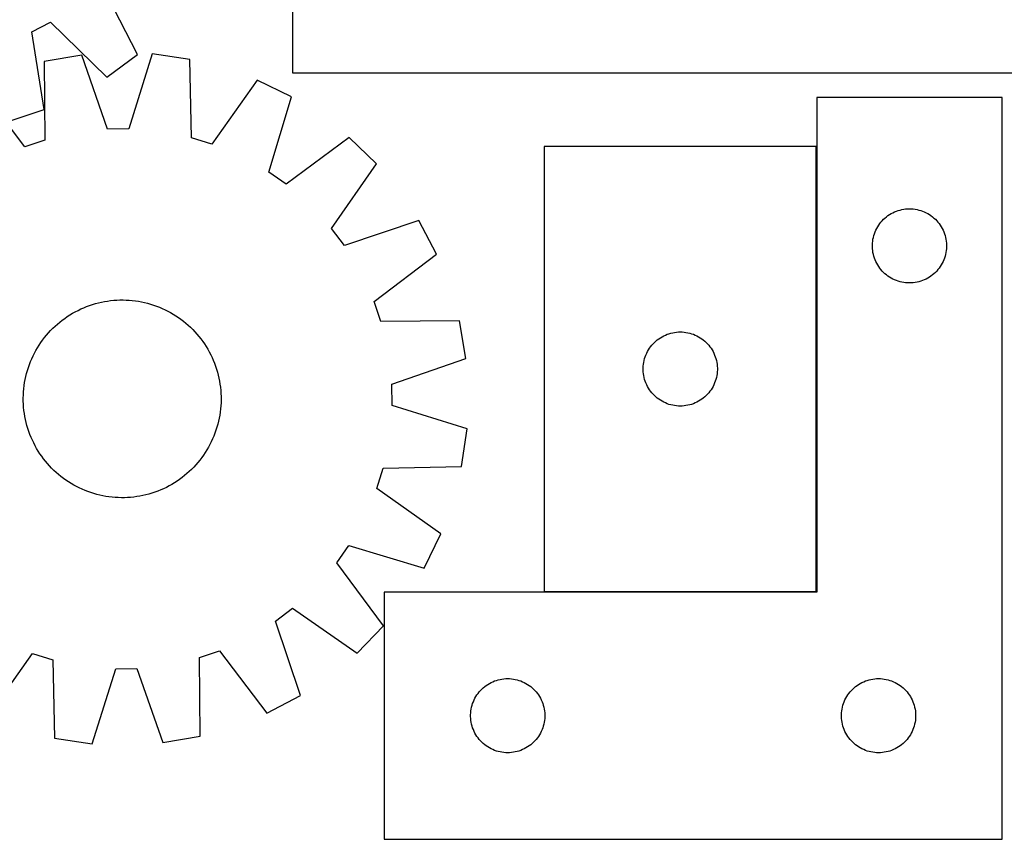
# Model space of a CAD drawing. Header units: millimetres. Extents: x 7 to 1493, y 7 to 2993.
# Tile 11 of 15: x 544 to 942, y 2428 to 2760. Entities that reach past the tile are written whole.
import ezdxf

# ---------------------------------------------------------------- set-up
doc = ezdxf.new("R2010")
doc.units = ezdxf.units.MM
doc.layers.add('COMMON', color=5, linetype='CONTINUOUS', true_color=0x0000ff)
doc.layers.add('CUT', color=7, linetype='CONTINUOUS', true_color=0x000000)

msp = doc.modelspace()

# ---------------------------------------------------------------- linework, layer by layer
at = {"layer": 'COMMON'}
for p, q in [((866.048619, 2528.385164), (866.048619, 2708.385164)), ((755.948618, 2528.285163), (865.948618, 2528.285163))]:
    msp.add_line(p, q, dxfattribs=at)
at = {"layer": 'CUT'}
for p, q in [((654.108164, 2988.135804), (654.108164, 2738.135804)), ((591.398547, 2745.603241), (576.954715, 2773.893707)), ((548.668114, 2754.732939), (556.283101, 2758.673922)), ((556.283101, 2758.673922), (579.008503, 2736.480886)), ((553.66278, 2723.363717), (548.668114, 2754.732939)), ((568.848401, 2745.361281), (553.690003, 2742.724325)), ((579.286544, 2715.360949), (568.848401, 2745.361281)), ((579.008503, 2736.480886), (591.398547, 2745.603241)), ((597.38397, 2745.793823), (587.859903, 2715.490904)), ((612.615327, 2743.617515), (597.38397, 2745.793823)), ((553.690003, 2742.724325), (553.996194, 2710.961438)), ((613.271979, 2711.85994), (612.615327, 2743.617515)), ((654.108164, 2738.135804), (954.108164, 2738.135804)), ((545.882604, 2708.18853), (526.684727, 2733.494978)), ((639.887929, 2735.210911), (621.465886, 2709.334221)), ((653.701294, 2728.434371), (639.887929, 2735.210911)), ((644.512177, 2698.028205), (653.701294, 2728.434371)), ((941.148619, 2728.185163), (866.148619, 2728.185163)), ((866.148619, 2728.185163), (866.148619, 2528.185163)), ((941.148619, 2428.185163), (941.148619, 2728.185163)), ((539.060185, 2718.516576), (553.66278, 2723.363717)), ((587.859903, 2715.490904), (579.286544, 2715.360949)), ((677.041297, 2712.011517), (651.524556, 2693.094047)), ((688.084521, 2701.29808), (677.041297, 2712.011517)), ((553.996194, 2710.961438), (545.882604, 2708.18853)), ((621.465886, 2709.334221), (613.271979, 2711.85994)), ((755.948618, 2708.385164), (755.948618, 2528.385164)), ((865.948618, 2708.385164), (755.948618, 2708.385164)), ((865.948618, 2528.385164), (865.948618, 2708.385164)), ((669.94913, 2675.219692), (688.084521, 2701.29808)), ((651.524556, 2693.094047), (644.512177, 2698.028205)), ((894.339476, 2679.94696), (894.957302, 2680.410588)), ((894.957302, 2680.410588), (895.598176, 2680.841797)), ((895.598176, 2680.841797), (896.260398, 2681.239442)), ((896.260398, 2681.239442), (896.942212, 2681.60247)), ((896.942212, 2681.60247), (897.64181, 2681.929917)), ((897.64181, 2681.929917), (898.357337, 2682.220916)), ((898.357337, 2682.220916), (899.086896, 2682.474694)), ((899.086896, 2682.474694), (899.828552, 2682.690579)), ((899.828552, 2682.690579), (900.580338, 2682.867999)), ((900.580338, 2682.867999), (901.34026, 2683.006482)), ((901.34026, 2683.006482), (902.106304, 2683.105662)), ((902.106304, 2683.105662), (902.876437, 2683.165275)), ((902.876437, 2683.165275), (903.648619, 2683.185163)), ((903.648619, 2683.185163), (904.4208, 2683.165275)), ((904.4208, 2683.165275), (905.190934, 2683.105662)), ((905.190934, 2683.105662), (905.956977, 2683.006482)), ((905.956977, 2683.006482), (906.7169, 2682.867999)), ((906.7169, 2682.867999), (907.468685, 2682.690579)), ((907.468685, 2682.690579), (908.210341, 2682.474694)), ((908.210341, 2682.474694), (908.9399, 2682.220916)), ((908.9399, 2682.220916), (909.655427, 2681.929917)), ((909.655427, 2681.929917), (910.355026, 2681.60247)), ((910.355026, 2681.60247), (911.03684, 2681.239442)), ((911.03684, 2681.239442), (911.699062, 2680.841797)), ((911.699062, 2680.841797), (912.339935, 2680.410588)), ((912.339935, 2680.410588), (912.957761, 2679.94696)), ((705.207242, 2678.466561), (675.093559, 2668.360085)), ((712.399338, 2664.864933), (705.207242, 2678.466561)), ((890.788899, 2675.907055), (891.203463, 2676.558819)), ((891.203463, 2676.558819), (891.65103, 2677.188378)), ((891.65103, 2677.188378), (892.130412, 2677.794061)), ((892.130412, 2677.794061), (892.640338, 2678.374263)), ((892.640338, 2678.374263), (893.179456, 2678.927446)), ((893.179456, 2678.927446), (893.746337, 2679.452142)), ((893.746337, 2679.452142), (894.339476, 2679.94696)), ((912.957761, 2679.94696), (913.5509, 2679.452142)), ((913.5509, 2679.452142), (914.117781, 2678.927446)), ((914.117781, 2678.927446), (914.656899, 2678.374263)), ((914.656899, 2678.374263), (915.166825, 2677.794061)), ((915.166825, 2677.794061), (915.646207, 2677.188378)), ((915.646207, 2677.188378), (916.093774, 2676.558819)), ((916.093774, 2676.558819), (916.508338, 2675.907055)), ((675.093559, 2668.360085), (669.94913, 2675.219692)), ((889.049653, 2671.63048), (889.246371, 2672.377448)), ((889.246371, 2672.377448), (889.48128, 2673.113299)), ((889.48128, 2673.113299), (889.753759, 2673.836082)), ((889.753759, 2673.836082), (890.063085, 2674.543879)), ((890.063085, 2674.543879), (890.408437, 2675.234815)), ((890.408437, 2675.234815), (890.788899, 2675.907055)), ((916.508338, 2675.907055), (916.888801, 2675.234815)), ((916.888801, 2675.234815), (917.234153, 2674.543879)), ((917.234153, 2674.543879), (917.543478, 2673.836082)), ((917.543478, 2673.836082), (917.815957, 2673.113299)), ((917.815957, 2673.113299), (918.050867, 2672.377448)), ((918.050867, 2672.377448), (918.247584, 2671.63048)), ((888.653592, 2668.571382), (888.693356, 2669.342795)), ((888.653592, 2667.798945), (888.653592, 2668.571382)), ((888.693356, 2669.342795), (888.772779, 2670.111139)), ((888.772779, 2670.111139), (888.891649, 2670.874375)), ((888.891649, 2670.874375), (889.049653, 2671.63048)), ((918.247584, 2671.63048), (918.405588, 2670.874375)), ((918.405588, 2670.874375), (918.524459, 2670.111139)), ((918.524459, 2670.111139), (918.603882, 2669.342795)), ((918.603882, 2669.342795), (918.643646, 2668.571382)), ((918.643646, 2668.571382), (918.643646, 2667.798945)), ((687.092891, 2645.667056), (712.399338, 2664.864933)), ((888.693356, 2667.027531), (888.653592, 2667.798945)), ((888.772779, 2666.259188), (888.693356, 2667.027531)), ((888.891649, 2665.495952), (888.772779, 2666.259188)), ((889.049653, 2664.739847), (888.891649, 2665.495952)), ((889.246371, 2663.992879), (889.049653, 2664.739847)), ((918.247584, 2664.739847), (918.050867, 2663.992879)), ((918.405588, 2665.495952), (918.247584, 2664.739847)), ((918.524459, 2666.259188), (918.405588, 2665.495952)), ((918.603882, 2667.027531), (918.524459, 2666.259188)), ((918.643646, 2667.798945), (918.603882, 2667.027531)), ((889.48128, 2663.257028), (889.246371, 2663.992879)), ((889.753759, 2662.534245), (889.48128, 2663.257028)), ((890.063085, 2661.826448), (889.753759, 2662.534245)), ((890.408437, 2661.135512), (890.063085, 2661.826448)), ((890.788899, 2660.463271), (890.408437, 2661.135512)), ((891.203463, 2659.811508), (890.788899, 2660.463271)), ((916.508338, 2660.463271), (916.093774, 2659.811508)), ((916.888801, 2661.135512), (916.508338, 2660.463271)), ((917.234153, 2661.826448), (916.888801, 2661.135512)), ((917.543478, 2662.534245), (917.234153, 2661.826448)), ((917.815957, 2663.257028), (917.543478, 2662.534245)), ((918.050867, 2663.992879), (917.815957, 2663.257028)), ((891.65103, 2659.181949), (891.203463, 2659.811508)), ((892.130412, 2658.576266), (891.65103, 2659.181949)), ((892.640338, 2657.996063), (892.130412, 2658.576266)), ((893.179456, 2657.442881), (892.640338, 2657.996063)), ((893.746337, 2656.918184), (893.179456, 2657.442881)), ((894.339476, 2656.423366), (893.746337, 2656.918184)), ((894.957302, 2655.959738), (894.339476, 2656.423366)), ((912.957761, 2656.423366), (912.339935, 2655.959738)), ((913.5509, 2656.918184), (912.957761, 2656.423366)), ((914.117781, 2657.442881), (913.5509, 2656.918184)), ((914.656899, 2657.996063), (914.117781, 2657.442881)), ((915.166825, 2658.576266), (914.656899, 2657.996063)), ((915.646207, 2659.181949), (915.166825, 2658.576266)), ((916.093774, 2659.811508), (915.646207, 2659.181949)), ((895.598176, 2655.52853), (894.957302, 2655.959738)), ((896.260398, 2655.130885), (895.598176, 2655.52853)), ((896.942212, 2654.767857), (896.260398, 2655.130885)), ((897.64181, 2654.44041), (896.942212, 2654.767857)), ((898.357337, 2654.149411), (897.64181, 2654.44041)), ((899.086896, 2653.895633), (898.357337, 2654.149411)), ((899.828552, 2653.679748), (899.086896, 2653.895633)), ((900.580338, 2653.502328), (899.828552, 2653.679748)), ((901.34026, 2653.363845), (900.580338, 2653.502328)), ((902.106304, 2653.264665), (901.34026, 2653.363845)), ((902.876437, 2653.205052), (902.106304, 2653.264665)), ((903.648619, 2653.185163), (902.876437, 2653.205052)), ((904.4208, 2653.205052), (903.648619, 2653.185163)), ((905.190934, 2653.264665), (904.4208, 2653.205052)), ((905.956977, 2653.363845), (905.190934, 2653.264665)), ((906.7169, 2653.502328), (905.956977, 2653.363845)), ((907.468685, 2653.679748), (906.7169, 2653.502328)), ((908.210341, 2653.895633), (907.468685, 2653.679748)), ((908.9399, 2654.149411), (908.210341, 2653.895633)), ((909.655427, 2654.44041), (908.9399, 2654.149411)), ((910.355026, 2654.767857), (909.655427, 2654.44041)), ((911.03684, 2655.130885), (910.355026, 2654.767857)), ((911.699062, 2655.52853), (911.03684, 2655.130885)), ((912.339935, 2655.959738), (911.699062, 2655.52853)), ((571.994297, 2644.070435), (573.186513, 2644.467458)), ((573.186513, 2644.467458), (574.390612, 2644.826837)), ((574.390612, 2644.826837), (575.605404, 2645.148217)), ((575.605404, 2645.148217), (576.829693, 2645.431281)), ((576.829693, 2645.431281), (578.062268, 2645.675749)), ((578.062268, 2645.675749), (579.301914, 2645.881381)), ((579.301914, 2645.881381), (580.547408, 2646.047973)), ((580.547408, 2646.047973), (581.797519, 2646.175361)), ((581.797519, 2646.175361), (583.051015, 2646.263419)), ((583.051015, 2646.263419), (584.306659, 2646.31206)), ((584.306659, 2646.31206), (585.563211, 2646.321236)), ((585.563211, 2646.321236), (586.819431, 2646.290939)), ((586.819431, 2646.290939), (588.074079, 2646.221198)), ((588.074079, 2646.221198), (589.325918, 2646.112082)), ((589.325918, 2646.112082), (590.573712, 2645.963699)), ((590.573712, 2645.963699), (591.816229, 2645.776194)), ((591.816229, 2645.776194), (593.052244, 2645.549754)), ((593.052244, 2645.549754), (594.280535, 2645.284601)), ((594.280535, 2645.284601), (595.499893, 2644.980998)), ((595.499893, 2644.980998), (596.709112, 2644.639243)), ((596.709112, 2644.639243), (597.906999, 2644.259675)), ((689.865799, 2637.553466), (687.092891, 2645.667056)), ((564.078559, 2640.274719), (565.155455, 2640.922254)), ((565.155455, 2640.922254), (566.252159, 2641.535644)), ((566.252159, 2641.535644), (567.367589, 2642.114283)), ((567.367589, 2642.114283), (568.500644, 2642.6576)), ((568.500644, 2642.6576), (569.650205, 2643.165059)), ((569.650205, 2643.165059), (570.81514, 2643.636159)), ((570.81514, 2643.636159), (571.994297, 2644.070435)), ((597.906999, 2644.259675), (599.092373, 2643.842667)), ((599.092373, 2643.842667), (600.264064, 2643.388631)), ((600.264064, 2643.388631), (601.420914, 2642.898016)), ((601.420914, 2642.898016), (602.561784, 2642.371306)), ((602.561784, 2642.371306), (603.685546, 2641.80902)), ((603.685546, 2641.80902), (604.791091, 2641.211713)), ((604.791091, 2641.211713), (605.87733, 2640.579974)), ((605.87733, 2640.579974), (606.943189, 2639.914428)), ((558.091173, 2635.71051), (559.027658, 2636.548366)), ((559.027658, 2636.548366), (559.989998, 2637.356393)), ((559.989998, 2637.356393), (560.977245, 2638.133793)), ((560.977245, 2638.133793), (561.988423, 2638.8798)), ((561.988423, 2638.8798), (563.022534, 2639.593677)), ((563.022534, 2639.593677), (564.078559, 2640.274719)), ((606.943189, 2639.914428), (607.987616, 2639.215731)), ((607.987616, 2639.215731), (609.009582, 2638.484572)), ((609.009582, 2638.484572), (610.008077, 2637.721674)), ((610.008077, 2637.721674), (610.982116, 2636.927788)), ((610.982116, 2636.927788), (611.930738, 2636.103699)), ((721.628686, 2637.859656), (689.865799, 2637.553466)), ((724.265642, 2622.701259), (721.628686, 2637.859656)), ((554.621872, 2632.077755), (555.445961, 2633.026377)), ((555.445961, 2633.026377), (556.29944, 2633.948646)), ((556.29944, 2633.948646), (557.181468, 2634.843651)), ((557.181468, 2634.843651), (558.091173, 2635.71051)), ((611.930738, 2636.103699), (612.853007, 2635.250219)), ((612.853007, 2635.250219), (613.748012, 2634.368192)), ((613.748012, 2634.368192), (614.614871, 2633.458487)), ((614.614871, 2633.458487), (615.452727, 2632.522002)), ((615.452727, 2632.522002), (616.260754, 2631.559661)), ((804.941809, 2632.129918), (805.657336, 2632.420917)), ((805.657336, 2632.420917), (806.386895, 2632.674695)), ((806.386895, 2632.674695), (807.128551, 2632.89058)), ((807.128551, 2632.89058), (807.880337, 2633.068)), ((807.880337, 2633.068), (808.640259, 2633.206483)), ((808.640259, 2633.206483), (809.406303, 2633.305663)), ((809.406303, 2633.305663), (810.176436, 2633.365276)), ((810.176436, 2633.365276), (810.948618, 2633.385164)), ((810.948618, 2633.385164), (811.720799, 2633.365276)), ((811.720799, 2633.365276), (812.490933, 2633.305663)), ((812.490933, 2633.305663), (813.256976, 2633.206483)), ((813.256976, 2633.206483), (814.016899, 2633.068)), ((814.016899, 2633.068), (814.768684, 2632.89058)), ((814.768684, 2632.89058), (815.51034, 2632.674695)), ((815.51034, 2632.674695), (816.239899, 2632.420917)), ((816.239899, 2632.420917), (816.955426, 2632.129918)), ((551.635231, 2628.038828), (552.333929, 2629.083255)), ((552.333929, 2629.083255), (553.065087, 2630.105221)), ((553.065087, 2630.105221), (553.827986, 2631.103716)), ((553.827986, 2631.103716), (554.621872, 2632.077755)), ((616.260754, 2631.559661), (617.038154, 2630.572415)), ((617.038154, 2630.572415), (617.784161, 2629.561237)), ((617.784161, 2629.561237), (618.498037, 2628.527125)), ((618.498037, 2628.527125), (619.17908, 2627.471101)), ((799.430411, 2627.994062), (799.940337, 2628.574264)), ((799.940337, 2628.574264), (800.479455, 2629.127447)), ((800.479455, 2629.127447), (801.046336, 2629.652143)), ((801.046336, 2629.652143), (801.639475, 2630.146961)), ((801.639475, 2630.146961), (802.257301, 2630.610589)), ((802.257301, 2630.610589), (802.898175, 2631.041798)), ((802.898175, 2631.041798), (803.560397, 2631.439443)), ((803.560397, 2631.439443), (804.242211, 2631.802471)), ((804.242211, 2631.802471), (804.941809, 2632.129918)), ((816.955426, 2632.129918), (817.655025, 2631.802471)), ((817.655025, 2631.802471), (818.336839, 2631.439443)), ((818.336839, 2631.439443), (818.999061, 2631.041798)), ((818.999061, 2631.041798), (819.639934, 2630.610589)), ((819.639934, 2630.610589), (820.25776, 2630.146961)), ((820.25776, 2630.146961), (820.850899, 2629.652143)), ((820.850899, 2629.652143), (821.41778, 2629.127447)), ((821.41778, 2629.127447), (821.956898, 2628.574264)), ((821.956898, 2628.574264), (822.466824, 2627.994062)), ((549.178354, 2623.657423), (549.74064, 2624.781185)), ((549.74064, 2624.781185), (550.337947, 2625.88673)), ((550.337947, 2625.88673), (550.969685, 2626.972969)), ((550.969685, 2626.972969), (551.635231, 2628.038828)), ((619.17908, 2627.471101), (619.826615, 2626.394205)), ((619.826615, 2626.394205), (620.440005, 2625.297501)), ((620.440005, 2625.297501), (621.018644, 2624.182071)), ((797.053758, 2624.036083), (797.363084, 2624.74388)), ((797.363084, 2624.74388), (797.708436, 2625.434816)), ((797.708436, 2625.434816), (798.088898, 2626.107056)), ((798.088898, 2626.107056), (798.503462, 2626.75882)), ((798.503462, 2626.75882), (798.951029, 2627.388379)), ((798.951029, 2627.388379), (799.430411, 2627.994062)), ((822.466824, 2627.994062), (822.946206, 2627.388379)), ((822.946206, 2627.388379), (823.393773, 2626.75882)), ((823.393773, 2626.75882), (823.808337, 2626.107056)), ((823.808337, 2626.107056), (824.1888, 2625.434816)), ((824.1888, 2625.434816), (824.534152, 2624.74388)), ((824.534152, 2624.74388), (824.843477, 2624.036083)), ((547.706993, 2620.188012), (548.161028, 2621.359703)), ((548.161028, 2621.359703), (548.651643, 2622.516554)), ((548.651643, 2622.516554), (549.178354, 2623.657423)), ((621.018644, 2624.182071), (621.561961, 2623.049016)), ((621.561961, 2623.049016), (622.06942, 2621.899454)), ((622.06942, 2621.899454), (622.54052, 2620.73452)), ((622.54052, 2620.73452), (622.974796, 2619.555363)), ((694.26531, 2612.263116), (724.265642, 2622.701259)), ((796.072778, 2620.31114), (796.191648, 2621.074376)), ((796.191648, 2621.074376), (796.349652, 2621.830481)), ((796.349652, 2621.830481), (796.54637, 2622.577449)), ((796.54637, 2622.577449), (796.781279, 2623.3133)), ((796.781279, 2623.3133), (797.053758, 2624.036083)), ((824.843477, 2624.036083), (825.115956, 2623.3133)), ((825.115956, 2623.3133), (825.350866, 2622.577449)), ((825.350866, 2622.577449), (825.547583, 2621.830481)), ((825.547583, 2621.830481), (825.705587, 2621.074376)), ((825.705587, 2621.074376), (825.824458, 2620.31114)), ((546.265059, 2615.376175), (546.568662, 2616.595532)), ((546.568662, 2616.595532), (546.910417, 2617.804751)), ((546.910417, 2617.804751), (547.289985, 2619.002638)), ((547.289985, 2619.002638), (547.706993, 2620.188012)), ((622.974796, 2619.555363), (623.371819, 2618.363147)), ((623.371819, 2618.363147), (623.731198, 2617.159048)), ((623.731198, 2617.159048), (624.052578, 2615.944255)), ((795.953591, 2618.771383), (795.993355, 2619.542796)), ((795.953591, 2617.998946), (795.953591, 2618.771383)), ((795.993355, 2617.227532), (795.953591, 2617.998946)), ((795.993355, 2619.542796), (796.072778, 2620.31114)), ((796.072778, 2616.459189), (795.993355, 2617.227532)), ((796.191648, 2615.695953), (796.072778, 2616.459189)), ((825.824458, 2616.459189), (825.705587, 2615.695953)), ((825.824458, 2620.31114), (825.903881, 2619.542796)), ((825.903881, 2617.227532), (825.824458, 2616.459189)), ((825.903881, 2619.542796), (825.943645, 2618.771383)), ((825.943645, 2617.998946), (825.903881, 2617.227532)), ((825.943645, 2618.771383), (825.943645, 2617.998946)), ((545.585961, 2611.669351), (545.773466, 2612.911868)), ((545.773466, 2612.911868), (545.999906, 2614.147883)), ((545.999906, 2614.147883), (546.265059, 2615.376175)), ((624.052578, 2615.944255), (624.335642, 2614.719967)), ((624.335642, 2614.719967), (624.58011, 2613.487392)), ((624.58011, 2613.487392), (624.785742, 2612.247746)), ((796.349652, 2614.939848), (796.191648, 2615.695953)), ((796.54637, 2614.19288), (796.349652, 2614.939848)), ((796.781279, 2613.457029), (796.54637, 2614.19288)), ((797.053758, 2612.734246), (796.781279, 2613.457029)), ((797.363084, 2612.026449), (797.053758, 2612.734246)), ((824.843477, 2612.734246), (824.534152, 2612.026449)), ((825.115956, 2613.457029), (824.843477, 2612.734246)), ((825.350866, 2614.19288), (825.115956, 2613.457029)), ((825.547583, 2614.939848), (825.350866, 2614.19288)), ((825.705587, 2615.695953), (825.547583, 2614.939848)), ((545.25872, 2607.91507), (545.328461, 2609.169719)), ((545.328461, 2609.169719), (545.437578, 2610.421557)), ((545.437578, 2610.421557), (545.585961, 2611.669351)), ((624.785742, 2612.247746), (624.952334, 2611.002252)), ((624.952334, 2611.002252), (625.079721, 2609.75214)), ((625.079721, 2609.75214), (625.167779, 2608.498644)), ((625.167779, 2608.498644), (625.216421, 2607.243001)), ((694.395265, 2603.689757), (694.26531, 2612.263116)), ((797.708436, 2611.335513), (797.363084, 2612.026449)), ((798.088898, 2610.663272), (797.708436, 2611.335513)), ((798.503462, 2610.011509), (798.088898, 2610.663272)), ((798.951029, 2609.38195), (798.503462, 2610.011509)), ((799.430411, 2608.776267), (798.951029, 2609.38195)), ((799.940337, 2608.196064), (799.430411, 2608.776267)), ((822.466824, 2608.776267), (821.956898, 2608.196064)), ((822.946206, 2609.38195), (822.466824, 2608.776267)), ((823.393773, 2610.011509), (822.946206, 2609.38195)), ((823.808337, 2610.663272), (823.393773, 2610.011509)), ((824.1888, 2611.335513), (823.808337, 2610.663272)), ((824.534152, 2612.026449), (824.1888, 2611.335513)), ((545.228423, 2606.65885), (545.25872, 2607.91507)), ((545.2376, 2605.402298), (545.228423, 2606.65885)), ((545.286241, 2604.146654), (545.2376, 2605.402298)), ((625.1953, 2604.730229), (625.125559, 2603.47558)), ((625.225597, 2605.986449), (625.1953, 2604.730229)), ((625.216421, 2607.243001), (625.225597, 2605.986449)), ((800.479455, 2607.642882), (799.940337, 2608.196064)), ((801.046336, 2607.118185), (800.479455, 2607.642882)), ((801.639475, 2606.623367), (801.046336, 2607.118185)), ((802.257301, 2606.159739), (801.639475, 2606.623367)), ((802.898175, 2605.728531), (802.257301, 2606.159739)), ((803.560397, 2605.330886), (802.898175, 2605.728531)), ((804.242211, 2604.967858), (803.560397, 2605.330886)), ((804.941809, 2604.640411), (804.242211, 2604.967858)), ((805.657336, 2604.349412), (804.941809, 2604.640411)), ((816.955426, 2604.640411), (816.239899, 2604.349412)), ((817.655025, 2604.967858), (816.955426, 2604.640411)), ((818.336839, 2605.330886), (817.655025, 2604.967858)), ((818.999061, 2605.728531), (818.336839, 2605.330886)), ((819.639934, 2606.159739), (818.999061, 2605.728531)), ((820.25776, 2606.623367), (819.639934, 2606.159739)), ((820.850899, 2607.118185), (820.25776, 2606.623367)), ((821.41778, 2607.642882), (820.850899, 2607.118185)), ((821.956898, 2608.196064), (821.41778, 2607.642882)), ((545.374299, 2602.893158), (545.286241, 2604.146654)), ((545.501687, 2601.643047), (545.374299, 2602.893158)), ((545.668279, 2600.397553), (545.501687, 2601.643047)), ((624.868059, 2600.975948), (624.680555, 2599.73343)), ((625.016443, 2602.223741), (624.868059, 2600.975948)), ((625.125559, 2603.47558), (625.016443, 2602.223741)), ((724.698184, 2594.165689), (694.395265, 2603.689757)), ((806.386895, 2604.095634), (805.657336, 2604.349412)), ((807.128551, 2603.879749), (806.386895, 2604.095634)), ((807.880337, 2603.702329), (807.128551, 2603.879749)), ((808.640259, 2603.563846), (807.880337, 2603.702329)), ((809.406303, 2603.464666), (808.640259, 2603.563846)), ((810.176436, 2603.405053), (809.406303, 2603.464666)), ((810.948618, 2603.385164), (810.176436, 2603.405053)), ((811.720799, 2603.405053), (810.948618, 2603.385164)), ((812.490933, 2603.464666), (811.720799, 2603.405053)), ((813.256976, 2603.563846), (812.490933, 2603.464666)), ((814.016899, 2603.702329), (813.256976, 2603.563846)), ((814.768684, 2603.879749), (814.016899, 2603.702329)), ((815.51034, 2604.095634), (814.768684, 2603.879749)), ((816.239899, 2604.349412), (815.51034, 2604.095634)), ((545.87391, 2599.157907), (545.668279, 2600.397553)), ((546.118379, 2597.925332), (545.87391, 2599.157907)), ((546.401443, 2596.701043), (546.118379, 2597.925332)), ((546.722823, 2595.486251), (546.401443, 2596.701043)), ((624.188962, 2597.269124), (623.885359, 2596.049767)), ((624.454115, 2598.497416), (624.188962, 2597.269124)), ((624.680555, 2599.73343), (624.454115, 2598.497416)), ((547.082202, 2594.282152), (546.722823, 2595.486251)), ((547.479225, 2593.089936), (547.082202, 2594.282152)), ((547.913501, 2591.910779), (547.479225, 2593.089936)), ((623.164035, 2593.64266), (622.747028, 2592.457287)), ((623.543604, 2594.840548), (623.164035, 2593.64266)), ((623.885359, 2596.049767), (623.543604, 2594.840548)), ((722.521876, 2578.934333), (724.698184, 2594.165689)), ((548.384601, 2590.745845), (547.913501, 2591.910779)), ((548.892059, 2589.596283), (548.384601, 2590.745845)), ((549.435376, 2588.463228), (548.892059, 2589.596283)), ((621.275667, 2588.987876), (620.71338, 2587.864114)), ((621.802377, 2590.128745), (621.275667, 2588.987876)), ((622.292992, 2591.285596), (621.802377, 2590.128745)), ((622.747028, 2592.457287), (622.292992, 2591.285596)), ((550.014015, 2587.347798), (549.435376, 2588.463228)), ((550.627405, 2586.251094), (550.014015, 2587.347798)), ((551.274941, 2585.174198), (550.627405, 2586.251094)), ((551.955983, 2584.118173), (551.274941, 2585.174198)), ((618.818789, 2584.606471), (618.120092, 2583.562043)), ((619.484335, 2585.67233), (618.818789, 2584.606471)), ((620.116073, 2586.758568), (619.484335, 2585.67233)), ((620.71338, 2587.864114), (620.116073, 2586.758568)), ((552.66986, 2583.084062), (551.955983, 2584.118173)), ((553.415867, 2582.072884), (552.66986, 2583.084062)), ((554.193267, 2581.085637), (553.415867, 2582.072884)), ((555.001294, 2580.123297), (554.193267, 2581.085637)), ((615.832149, 2580.567543), (615.00806, 2579.618921)), ((616.626035, 2581.541583), (615.832149, 2580.567543)), ((617.388933, 2582.540078), (616.626035, 2581.541583)), ((618.120092, 2583.562043), (617.388933, 2582.540078)), ((555.83915, 2579.186812), (555.001294, 2580.123297)), ((556.706008, 2578.277107), (555.83915, 2579.186812)), ((557.601014, 2577.395079), (556.706008, 2578.277107)), ((558.523282, 2576.5416), (557.601014, 2577.395079)), ((612.362848, 2576.934789), (611.426363, 2576.096933)), ((613.272553, 2577.801648), (612.362848, 2576.934789)), ((614.15458, 2578.696653), (613.272553, 2577.801648)), ((615.00806, 2579.618921), (614.15458, 2578.696653)), ((688.238582, 2570.083774), (690.764301, 2578.277681)), ((690.764301, 2578.277681), (722.521876, 2578.934333)), ((559.471904, 2575.717511), (558.523282, 2576.5416)), ((560.445944, 2574.923625), (559.471904, 2575.717511)), ((561.444439, 2574.160726), (560.445944, 2574.923625)), ((562.466404, 2573.429568), (561.444439, 2574.160726)), ((563.510832, 2572.730871), (562.466404, 2573.429568)), ((564.576691, 2572.065324), (563.510832, 2572.730871)), ((607.431486, 2573.051622), (606.375461, 2572.37058)), ((608.465598, 2573.765499), (607.431486, 2573.051622)), ((609.476776, 2574.511506), (608.465598, 2573.765499)), ((610.464022, 2575.288906), (609.476776, 2574.511506)), ((611.426363, 2576.096933), (610.464022, 2575.288906)), ((565.662929, 2571.433586), (564.576691, 2572.065324)), ((566.768475, 2570.836279), (565.662929, 2571.433586)), ((567.892237, 2570.273993), (566.768475, 2570.836279)), ((569.033106, 2569.747282), (567.892237, 2570.273993)), ((570.189957, 2569.256667), (569.033106, 2569.747282)), ((571.361647, 2568.802632), (570.189957, 2569.256667)), ((572.547021, 2568.385624), (571.361647, 2568.802632)), ((599.638881, 2569.00914), (598.459724, 2568.574864)), ((600.803815, 2569.48024), (599.638881, 2569.00914)), ((601.953377, 2569.987698), (600.803815, 2569.48024)), ((603.086432, 2570.531015), (601.953377, 2569.987698)), ((604.201862, 2571.109654), (603.086432, 2570.531015)), ((605.298566, 2571.723044), (604.201862, 2571.109654)), ((606.375461, 2572.37058), (605.298566, 2571.723044)), ((714.115272, 2551.66173), (688.238582, 2570.083774)), ((573.744909, 2568.006056), (572.547021, 2568.385624)), ((574.954128, 2567.664301), (573.744909, 2568.006056)), ((576.173485, 2567.360698), (574.954128, 2567.664301)), ((577.401777, 2567.095545), (576.173485, 2567.360698)), ((578.637791, 2566.869105), (577.401777, 2567.095545)), ((579.880308, 2566.6816), (578.637791, 2566.869105)), ((581.128102, 2566.533217), (579.880308, 2566.6816)), ((582.379941, 2566.424101), (581.128102, 2566.533217)), ((583.63459, 2566.35436), (582.379941, 2566.424101)), ((584.89081, 2566.324062), (583.63459, 2566.35436)), ((586.147362, 2566.333239), (584.89081, 2566.324062)), ((587.403005, 2566.38188), (586.147362, 2566.333239)), ((588.656501, 2566.469938), (587.403005, 2566.38188)), ((589.906613, 2566.597326), (588.656501, 2566.469938)), ((591.152106, 2566.763918), (589.906613, 2566.597326)), ((592.391753, 2566.96955), (591.152106, 2566.763918)), ((593.624328, 2567.214018), (592.391753, 2566.96955)), ((594.848616, 2567.497082), (593.624328, 2567.214018)), ((596.063409, 2567.818462), (594.848616, 2567.497082)), ((597.267508, 2568.177841), (596.063409, 2567.818462)), ((598.459724, 2568.574864), (597.267508, 2568.177841)), ((707.338731, 2537.848366), (714.115272, 2551.66173)), ((671.998408, 2540.025104), (676.932566, 2547.037483)), ((676.932566, 2547.037483), (707.338731, 2537.848366)), ((690.915878, 2514.508363), (671.998408, 2540.025104)), ((866.148619, 2528.185163), (691.148619, 2528.185163)), ((691.148619, 2528.185163), (691.148619, 2428.185163)), ((755.948618, 2528.385164), (865.948618, 2528.385164)), ((647.264446, 2516.4561), (654.124053, 2521.60053)), ((654.124053, 2521.60053), (680.202441, 2503.465139)), ((657.370922, 2486.342418), (647.264446, 2516.4561)), ((680.202441, 2503.465139), (690.915878, 2514.508363)), ((530.566091, 2477.434388), (548.988134, 2503.311078)), ((548.988134, 2503.311078), (557.182042, 2500.785359)), ((616.457826, 2501.683861), (624.571417, 2504.456769)), ((616.764017, 2469.920973), (616.457826, 2501.683861)), ((624.571417, 2504.456769), (643.769294, 2479.150321)), ((557.182042, 2500.785359), (557.838694, 2469.027784)), ((573.07005, 2466.851476), (582.594118, 2497.154395)), ((582.594118, 2497.154395), (591.167476, 2497.284349)), ((591.167476, 2497.284349), (601.60562, 2467.284018)), ((738.080338, 2492.867999), (738.84026, 2493.006482)), ((738.84026, 2493.006482), (739.606304, 2493.105662)), ((739.606304, 2493.105662), (740.376437, 2493.165275)), ((740.376437, 2493.165275), (741.148619, 2493.185163)), ((741.148619, 2493.185163), (741.9208, 2493.165275)), ((741.9208, 2493.165275), (742.690934, 2493.105662)), ((742.690934, 2493.105662), (743.456977, 2493.006482)), ((743.456977, 2493.006482), (744.2169, 2492.867999)), ((888.080338, 2492.867999), (888.84026, 2493.006482)), ((888.84026, 2493.006482), (889.606304, 2493.105662)), ((889.606304, 2493.105662), (890.376437, 2493.165275)), ((890.376437, 2493.165275), (891.148619, 2493.185163)), ((891.148619, 2493.185163), (891.9208, 2493.165275)), ((891.9208, 2493.165275), (892.690934, 2493.105662)), ((892.690934, 2493.105662), (893.456977, 2493.006482)), ((893.456977, 2493.006482), (894.2169, 2492.867999)), ((730.679456, 2488.927446), (731.246337, 2489.452142)), ((731.246337, 2489.452142), (731.839476, 2489.94696)), ((731.839476, 2489.94696), (732.457302, 2490.410588)), ((732.457302, 2490.410588), (733.098176, 2490.841797)), ((733.098176, 2490.841797), (733.760398, 2491.239442)), ((733.760398, 2491.239442), (734.442212, 2491.60247)), ((734.442212, 2491.60247), (735.14181, 2491.929917)), ((735.14181, 2491.929917), (735.857337, 2492.220916)), ((735.857337, 2492.220916), (736.586896, 2492.474694)), ((736.586896, 2492.474694), (737.328552, 2492.690579)), ((737.328552, 2492.690579), (738.080338, 2492.867999)), ((744.2169, 2492.867999), (744.968685, 2492.690579)), ((744.968685, 2492.690579), (745.710341, 2492.474694)), ((745.710341, 2492.474694), (746.4399, 2492.220916)), ((746.4399, 2492.220916), (747.155427, 2491.929917)), ((747.155427, 2491.929917), (747.855026, 2491.60247)), ((747.855026, 2491.60247), (748.53684, 2491.239442)), ((748.53684, 2491.239442), (749.199062, 2490.841797)), ((749.199062, 2490.841797), (749.839935, 2490.410588)), ((749.839935, 2490.410588), (750.457761, 2489.94696)), ((750.457761, 2489.94696), (751.0509, 2489.452142)), ((751.0509, 2489.452142), (751.617781, 2488.927446)), ((880.679456, 2488.927446), (881.246337, 2489.452142)), ((881.246337, 2489.452142), (881.839476, 2489.94696)), ((881.839476, 2489.94696), (882.457302, 2490.410588)), ((882.457302, 2490.410588), (883.098176, 2490.841797)), ((883.098176, 2490.841797), (883.760398, 2491.239442)), ((883.760398, 2491.239442), (884.442212, 2491.60247)), ((884.442212, 2491.60247), (885.14181, 2491.929917)), ((885.14181, 2491.929917), (885.857337, 2492.220916)), ((885.857337, 2492.220916), (886.586896, 2492.474694)), ((886.586896, 2492.474694), (887.328552, 2492.690579)), ((887.328552, 2492.690579), (888.080338, 2492.867999)), ((894.2169, 2492.867999), (894.968685, 2492.690579)), ((894.968685, 2492.690579), (895.710341, 2492.474694)), ((895.710341, 2492.474694), (896.4399, 2492.220916)), ((896.4399, 2492.220916), (897.155427, 2491.929917)), ((897.155427, 2491.929917), (897.855026, 2491.60247)), ((897.855026, 2491.60247), (898.53684, 2491.239442)), ((898.53684, 2491.239442), (899.199062, 2490.841797)), ((899.199062, 2490.841797), (899.839935, 2490.410588)), ((899.839935, 2490.410588), (900.457761, 2489.94696)), ((900.457761, 2489.94696), (901.0509, 2489.452142)), ((901.0509, 2489.452142), (901.617781, 2488.927446)), ((643.769294, 2479.150321), (657.370922, 2486.342418)), ((727.563085, 2484.543879), (727.908437, 2485.234815)), ((727.908437, 2485.234815), (728.288899, 2485.907055)), ((728.288899, 2485.907055), (728.703463, 2486.558819)), ((728.703463, 2486.558819), (729.15103, 2487.188378)), ((729.15103, 2487.188378), (729.630412, 2487.794061)), ((729.630412, 2487.794061), (730.140338, 2488.374263)), ((730.140338, 2488.374263), (730.679456, 2488.927446)), ((751.617781, 2488.927446), (752.156899, 2488.374263)), ((752.156899, 2488.374263), (752.666825, 2487.794061)), ((752.666825, 2487.794061), (753.146207, 2487.188378)), ((753.146207, 2487.188378), (753.593774, 2486.558819)), ((753.593774, 2486.558819), (754.008338, 2485.907055)), ((754.008338, 2485.907055), (754.388801, 2485.234815)), ((754.388801, 2485.234815), (754.734153, 2484.543879)), ((877.563085, 2484.543879), (877.908437, 2485.234815)), ((877.908437, 2485.234815), (878.288899, 2485.907055)), ((878.288899, 2485.907055), (878.703463, 2486.558819)), ((878.703463, 2486.558819), (879.15103, 2487.188378)), ((879.15103, 2487.188378), (879.630412, 2487.794061)), ((879.630412, 2487.794061), (880.140338, 2488.374263)), ((880.140338, 2488.374263), (880.679456, 2488.927446)), ((901.617781, 2488.927446), (902.156899, 2488.374263)), ((902.156899, 2488.374263), (902.666825, 2487.794061)), ((902.666825, 2487.794061), (903.146207, 2487.188378)), ((903.146207, 2487.188378), (903.593774, 2486.558819)), ((903.593774, 2486.558819), (904.008338, 2485.907055)), ((904.008338, 2485.907055), (904.388801, 2485.234815)), ((904.388801, 2485.234815), (904.734153, 2484.543879)), ((726.391649, 2480.874375), (726.549653, 2481.63048)), ((726.549653, 2481.63048), (726.746371, 2482.377448)), ((726.746371, 2482.377448), (726.98128, 2483.113299)), ((726.98128, 2483.113299), (727.253759, 2483.836082)), ((727.253759, 2483.836082), (727.563085, 2484.543879)), ((754.734153, 2484.543879), (755.043478, 2483.836082)), ((755.043478, 2483.836082), (755.315957, 2483.113299)), ((755.315957, 2483.113299), (755.550867, 2482.377448)), ((755.550867, 2482.377448), (755.747584, 2481.63048)), ((755.747584, 2481.63048), (755.905588, 2480.874375)), ((876.391649, 2480.874375), (876.549653, 2481.63048)), ((876.549653, 2481.63048), (876.746371, 2482.377448)), ((876.746371, 2482.377448), (876.98128, 2483.113299)), ((876.98128, 2483.113299), (877.253759, 2483.836082)), ((877.253759, 2483.836082), (877.563085, 2484.543879)), ((904.734153, 2484.543879), (905.043478, 2483.836082)), ((905.043478, 2483.836082), (905.315957, 2483.113299)), ((905.315957, 2483.113299), (905.550867, 2482.377448)), ((905.550867, 2482.377448), (905.747584, 2481.63048)), ((905.747584, 2481.63048), (905.905588, 2480.874375)), ((726.153592, 2478.571382), (726.193356, 2479.342795)), ((726.153592, 2477.798945), (726.153592, 2478.571382)), ((726.193356, 2477.027531), (726.153592, 2477.798945)), ((726.193356, 2479.342795), (726.272779, 2480.111139)), ((726.272779, 2476.259188), (726.193356, 2477.027531)), ((726.272779, 2480.111139), (726.391649, 2480.874375)), ((755.905588, 2480.874375), (756.024459, 2480.111139)), ((756.024459, 2480.111139), (756.103882, 2479.342795)), ((756.103882, 2477.027531), (756.024459, 2476.259188)), ((756.103882, 2479.342795), (756.143646, 2478.571382)), ((756.143646, 2477.798945), (756.103882, 2477.027531)), ((756.143646, 2478.571382), (756.143646, 2477.798945)), ((876.153592, 2478.571382), (876.193356, 2479.342795)), ((876.153592, 2477.798945), (876.153592, 2478.571382)), ((876.193356, 2477.027531), (876.153592, 2477.798945)), ((876.193356, 2479.342795), (876.272779, 2480.111139)), ((876.272779, 2476.259188), (876.193356, 2477.027531)), ((876.272779, 2480.111139), (876.391649, 2480.874375)), ((905.905588, 2480.874375), (906.024459, 2480.111139)), ((906.024459, 2480.111139), (906.103882, 2479.342795)), ((906.103882, 2477.027531), (906.024459, 2476.259188)), ((906.103882, 2479.342795), (906.143646, 2478.571382)), ((906.143646, 2477.798945), (906.103882, 2477.027531)), ((906.143646, 2478.571382), (906.143646, 2477.798945)), ((726.391649, 2475.495952), (726.272779, 2476.259188)), ((726.549653, 2474.739847), (726.391649, 2475.495952)), ((726.746371, 2473.992879), (726.549653, 2474.739847)), ((726.98128, 2473.257028), (726.746371, 2473.992879)), ((727.253759, 2472.534245), (726.98128, 2473.257028)), ((755.315957, 2473.257028), (755.043478, 2472.534245)), ((755.550867, 2473.992879), (755.315957, 2473.257028)), ((755.747584, 2474.739847), (755.550867, 2473.992879)), ((755.905588, 2475.495952), (755.747584, 2474.739847)), ((756.024459, 2476.259188), (755.905588, 2475.495952)), ((876.391649, 2475.495952), (876.272779, 2476.259188)), ((876.549653, 2474.739847), (876.391649, 2475.495952)), ((876.746371, 2473.992879), (876.549653, 2474.739847)), ((876.98128, 2473.257028), (876.746371, 2473.992879)), ((877.253759, 2472.534245), (876.98128, 2473.257028)), ((905.315957, 2473.257028), (905.043478, 2472.534245)), ((905.550867, 2473.992879), (905.315957, 2473.257028)), ((905.747584, 2474.739847), (905.550867, 2473.992879)), ((905.905588, 2475.495952), (905.747584, 2474.739847)), ((906.024459, 2476.259188), (905.905588, 2475.495952)), ((601.60562, 2467.284018), (616.764017, 2469.920973)), ((727.563085, 2471.826448), (727.253759, 2472.534245)), ((727.908437, 2471.135512), (727.563085, 2471.826448)), ((728.288899, 2470.463271), (727.908437, 2471.135512)), ((728.703463, 2469.811508), (728.288899, 2470.463271)), ((729.15103, 2469.181949), (728.703463, 2469.811508)), ((729.630412, 2468.576266), (729.15103, 2469.181949)), ((753.146207, 2469.181949), (752.666825, 2468.576266)), ((753.593774, 2469.811508), (753.146207, 2469.181949)), ((754.008338, 2470.463271), (753.593774, 2469.811508)), ((754.388801, 2471.135512), (754.008338, 2470.463271)), ((754.734153, 2471.826448), (754.388801, 2471.135512)), ((755.043478, 2472.534245), (754.734153, 2471.826448)), ((877.563085, 2471.826448), (877.253759, 2472.534245)), ((877.908437, 2471.135512), (877.563085, 2471.826448)), ((878.288899, 2470.463271), (877.908437, 2471.135512)), ((878.703463, 2469.811508), (878.288899, 2470.463271)), ((879.15103, 2469.181949), (878.703463, 2469.811508)), ((879.630412, 2468.576266), (879.15103, 2469.181949)), ((903.146207, 2469.181949), (902.666825, 2468.576266)), ((903.593774, 2469.811508), (903.146207, 2469.181949)), ((904.008338, 2470.463271), (903.593774, 2469.811508)), ((904.388801, 2471.135512), (904.008338, 2470.463271)), ((904.734153, 2471.826448), (904.388801, 2471.135512)), ((905.043478, 2472.534245), (904.734153, 2471.826448)), ((557.838694, 2469.027784), (573.07005, 2466.851476)), ((730.140338, 2467.996063), (729.630412, 2468.576266)), ((730.679456, 2467.442881), (730.140338, 2467.996063)), ((731.246337, 2466.918184), (730.679456, 2467.442881)), ((731.839476, 2466.423366), (731.246337, 2466.918184)), ((732.457302, 2465.959738), (731.839476, 2466.423366)), ((733.098176, 2465.52853), (732.457302, 2465.959738)), ((733.760398, 2465.130885), (733.098176, 2465.52853)), ((734.442212, 2464.767857), (733.760398, 2465.130885)), ((748.53684, 2465.130885), (747.855026, 2464.767857)), ((749.199062, 2465.52853), (748.53684, 2465.130885)), ((749.839935, 2465.959738), (749.199062, 2465.52853)), ((750.457761, 2466.423366), (749.839935, 2465.959738)), ((751.0509, 2466.918184), (750.457761, 2466.423366)), ((751.617781, 2467.442881), (751.0509, 2466.918184)), ((752.156899, 2467.996063), (751.617781, 2467.442881)), ((752.666825, 2468.576266), (752.156899, 2467.996063)), ((880.140338, 2467.996063), (879.630412, 2468.576266)), ((880.679456, 2467.442881), (880.140338, 2467.996063)), ((881.246337, 2466.918184), (880.679456, 2467.442881)), ((881.839476, 2466.423366), (881.246337, 2466.918184)), ((882.457302, 2465.959738), (881.839476, 2466.423366)), ((883.098176, 2465.52853), (882.457302, 2465.959738)), ((883.760398, 2465.130885), (883.098176, 2465.52853)), ((884.442212, 2464.767857), (883.760398, 2465.130885)), ((898.53684, 2465.130885), (897.855026, 2464.767857)), ((899.199062, 2465.52853), (898.53684, 2465.130885)), ((899.839935, 2465.959738), (899.199062, 2465.52853)), ((900.457761, 2466.423366), (899.839935, 2465.959738)), ((901.0509, 2466.918184), (900.457761, 2466.423366)), ((901.617781, 2467.442881), (901.0509, 2466.918184)), ((902.156899, 2467.996063), (901.617781, 2467.442881)), ((902.666825, 2468.576266), (902.156899, 2467.996063)), ((735.14181, 2464.44041), (734.442212, 2464.767857)), ((735.857337, 2464.149411), (735.14181, 2464.44041)), ((736.586896, 2463.895633), (735.857337, 2464.149411)), ((737.328552, 2463.679748), (736.586896, 2463.895633)), ((738.080338, 2463.502328), (737.328552, 2463.679748)), ((738.84026, 2463.363845), (738.080338, 2463.502328)), ((739.606304, 2463.264665), (738.84026, 2463.363845)), ((740.376437, 2463.205052), (739.606304, 2463.264665)), ((741.148619, 2463.185163), (740.376437, 2463.205052)), ((741.9208, 2463.205052), (741.148619, 2463.185163)), ((742.690934, 2463.264665), (741.9208, 2463.205052)), ((743.456977, 2463.363845), (742.690934, 2463.264665)), ((744.2169, 2463.502328), (743.456977, 2463.363845)), ((744.968685, 2463.679748), (744.2169, 2463.502328)), ((745.710341, 2463.895633), (744.968685, 2463.679748)), ((746.4399, 2464.149411), (745.710341, 2463.895633)), ((747.155427, 2464.44041), (746.4399, 2464.149411)), ((747.855026, 2464.767857), (747.155427, 2464.44041)), ((885.14181, 2464.44041), (884.442212, 2464.767857)), ((885.857337, 2464.149411), (885.14181, 2464.44041)), ((886.586896, 2463.895633), (885.857337, 2464.149411)), ((887.328552, 2463.679748), (886.586896, 2463.895633)), ((888.080338, 2463.502328), (887.328552, 2463.679748)), ((888.84026, 2463.363845), (888.080338, 2463.502328)), ((889.606304, 2463.264665), (888.84026, 2463.363845)), ((890.376437, 2463.205052), (889.606304, 2463.264665)), ((891.148619, 2463.185163), (890.376437, 2463.205052)), ((891.9208, 2463.205052), (891.148619, 2463.185163)), ((892.690934, 2463.264665), (891.9208, 2463.205052)), ((893.456977, 2463.363845), (892.690934, 2463.264665)), ((894.2169, 2463.502328), (893.456977, 2463.363845)), ((894.968685, 2463.679748), (894.2169, 2463.502328)), ((895.710341, 2463.895633), (894.968685, 2463.679748)), ((896.4399, 2464.149411), (895.710341, 2463.895633)), ((897.155427, 2464.44041), (896.4399, 2464.149411)), ((897.855026, 2464.767857), (897.155427, 2464.44041)), ((691.148619, 2428.185163), (941.148619, 2428.185163))]:
    msp.add_line(p, q, dxfattribs=at)

doc.saveas('drawing.dxf')
